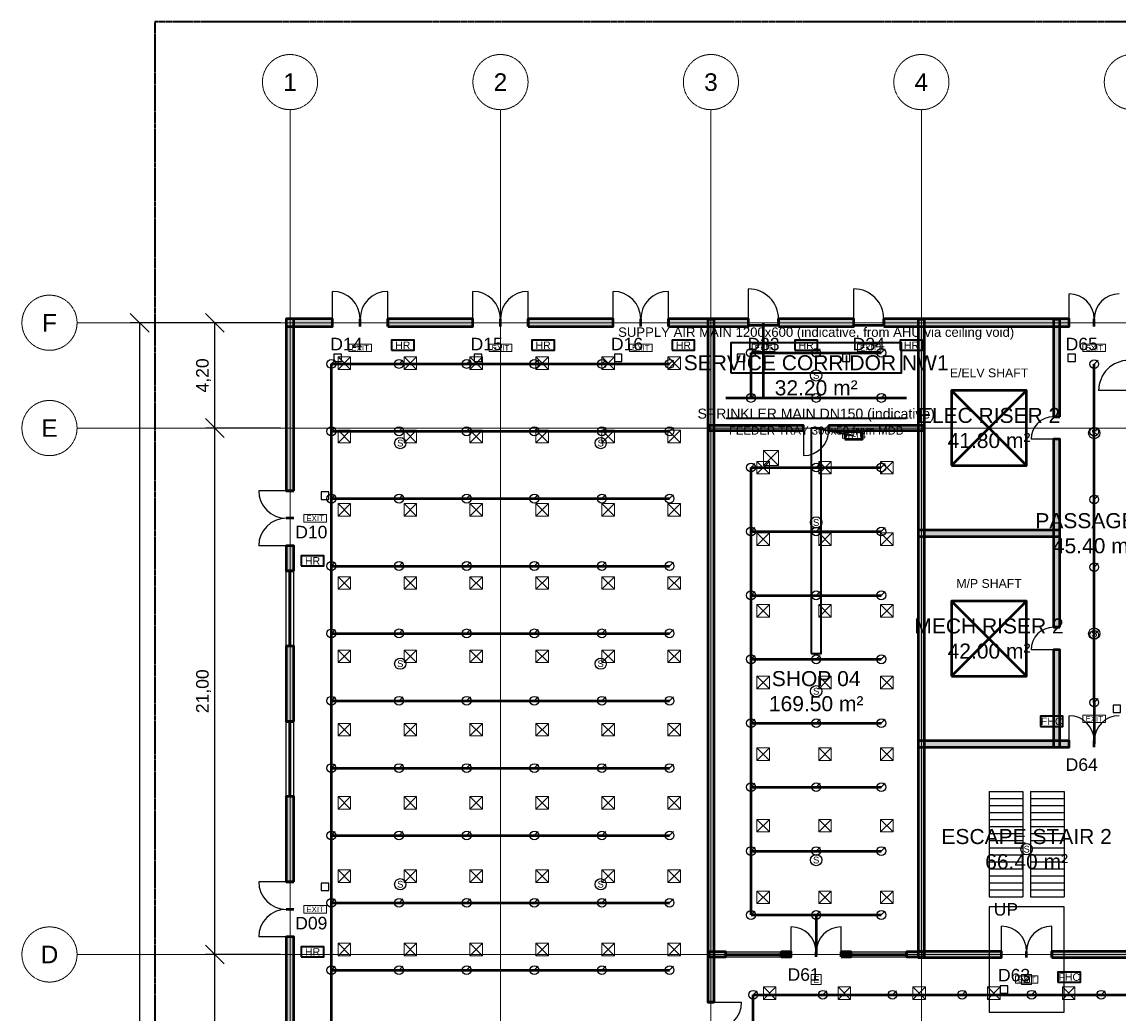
# Model space of a CAD drawing. Header units: millimetres. Extents: x -5300 to 125300, y -375 to 90375.
# Tile 3 of 10: x -5300 to 38450, y 50462 to 90000. Entities that reach past the tile are written whole.
import ezdxf
from ezdxf.enums import TextEntityAlignment as Align

# ---------------------------------------------------------------- set-up
doc = ezdxf.new("R2010")
doc.units = ezdxf.units.MM
for name, pattern in [('CENTER', [5.08, 3.175, -0.635, 0.635, -0.635]), ('DASHED', [1.524, 1.27, -0.254]), ('PHANTOM', [6.35, 3.175, -0.635, 0.635, -0.635, 0.635, -0.635])]:
    doc.linetypes.add(name, pattern=pattern)
for name, color, linetype, lineweight in [('A-ACHSEN', 1, 'CENTER', 13), ('A-FENSTER', 5, 'Continuous', 25), ('A-FLOR-STRS', 252, 'Continuous', 25), ('A-LAGEPLAN-GRENZE', 1, 'PHANTOM', 35), ('A-MASS', 1, 'Continuous', 18), ('A-OEFFNUNG-NR', 2, 'Continuous', 18), ('A-RAUM-STEMPEL', 2, 'Continuous', 18), ('A-SCHRAFFUR', 8, 'Continuous', 9), ('A-TUER', 3, 'Continuous', 25), ('A-WAND-TRAG', 7, 'Continuous', 50), ('E-ANNO-TEXT', 52, 'Continuous', 18), ('E-DB', 6, 'Continuous', 50), ('E-FALM', 230, 'Continuous', 25), ('E-LITE', 2, 'Continuous', 18), ('E-LITE-EMER', 40, 'Continuous', 18), ('E-TRAY', 210, 'DASHED', 35), ('FP-ANNO-TEXT', 14, 'Continuous', 18), ('FP-HOSE', 20, 'Continuous', 35), ('FP-SPRK-HEAD', 1, 'Continuous', 25), ('FP-SPRK-PIPE', 12, 'Continuous', 50), ('M-ANNO-TEXT', 150, 'Continuous', 18), ('M-HVAC-EQPT', 30, 'Continuous', 50), ('M-HVAC-RCG', 3, 'Continuous', 18), ('M-HVAC-SAD', 5, 'Continuous', 35), ('M-HVAC-SCD', 4, 'Continuous', 18)]:
    doc.layers.add(name, color=color, linetype=linetype, lineweight=lineweight)
doc.styles.add('DE-ARIAL', font='arial.ttf')
doc.dimstyles.new('DE-100-M', dxfattribs={"dimscale": 250, "dimtxt": 2, "dimasz": 1.5, "dimexe": 1.5, "dimexo": 1.5, "dimgap": 0.8, "dimtad": 1, "dimlfac": 0.001, "dimzin": 0, "dimtxsty": 'DE-ARIAL', "dimtsz": 1.5, "dimcen": 2.5, "dimclrd": 256, "dimclre": 256, "dimclrt": 256, "dimazin": 3, "dimtfac": 1, "dimtmove": 0, "dimatfit": 3})

msp = doc.modelspace()

# ---------------------------------------------------------------- hatches: boundary and pattern name
at = {"layer": 'A-SCHRAFFUR'}
for points in [[(5250, 77850), (7100, 77850), (7100, 78150), (5250, 78150)], [(5550, 71300), (5550, 78150), (5250, 78150), (5250, 71300)], [(9300, 77850), (12700, 77850), (12700, 78150), (9300, 78150)], [(14900, 77850), (18300, 77850), (18300, 78150), (14900, 78150)], [(20500, 77850), (23700, 77850), (23700, 78150), (20500, 78150)], [(22325, 50900), (22325, 78125), (22075, 78125), (22075, 50900)], [(24900, 77850), (27900, 77850), (27900, 78150), (24900, 78150)], [(29100, 77850), (36500, 77850), (36500, 78150), (29100, 78150)], [(30725, 52675), (30725, 78125), (30475, 78125), (30475, 52675)], [(36125, 74250), (36125, 78125), (35875, 78125), (35875, 74250)], [(22100, 73700), (25900, 73700), (25900, 73900), (22100, 73900)], [(26900, 73700), (30700, 73700), (30700, 73900), (26900, 73900)], [(36125, 65850), (36125, 73350), (35875, 73350), (35875, 65850)], [(30475, 69475), (36125, 69475), (36125, 69725), (30475, 69725)], [(5550, 68100), (5550, 69100), (5250, 69100), (5250, 68100)], [(5550, 62100), (5550, 65100), (5250, 65100), (5250, 62100)], [(36125, 61075), (36125, 64950), (35875, 64950), (35875, 61075)], [(30475, 61075), (36500, 61075), (36500, 61325), (30475, 61325)], [(5550, 55700), (5550, 59100), (5250, 59100), (5250, 55700)], [(5550, 50100), (5550, 53500), (5250, 53500), (5250, 50100)], [(22100, 52700), (22800, 52700), (22800, 52900), (22100, 52900)], [(25000, 52700), (25400, 52700), (25400, 52900), (25000, 52900)], [(27400, 52700), (27800, 52700), (27800, 52900), (27400, 52900)], [(30000, 52700), (30700, 52700), (30700, 52900), (30000, 52900)], [(30475, 52675), (33800, 52675), (33800, 52925), (30475, 52925)], [(35800, 52675), (39125, 52675), (39125, 52925), (35800, 52925)]]:
    msp.add_hatch(color=256, dxfattribs=at).paths.add_polyline_path(points)

# ---------------------------------------------------------------- linework, layer by layer
at = {"layer": 'A-ACHSEN'}
for p, q in [((5400, 7100), (5400, 86500)), ((13800, 7100), (13800, 86500)), ((22200, 7100), (22200, 86500)), ((30600, 7100), (30600, 86500)), ((-3100, 78000), (123100, 78000)), ((-3100, 73800), (123100, 73800)), ((-3100, 52800), (123100, 52800))]:
    msp.add_line(p, q, dxfattribs=at)
for centre in [(5400, 87600), (13800, 87600), (22200, 87600), (30600, 87600), (39000, 87600), (-4200, 78000), (-4200, 73800), (-4200, 52800)]:
    msp.add_circle(centre, 1100, dxfattribs=at)
at = {"layer": 'A-FENSTER'}
for p, q in [((5250, 65100), (5250, 68100)), ((5362.5, 65100), (5362.5, 68100)), ((5437.5, 65100), (5437.5, 68100)), ((5550, 65100), (5550, 68100)), ((5250, 59100), (5250, 62100)), ((5362.5, 59100), (5362.5, 62100)), ((5437.5, 59100), (5437.5, 62100)), ((5550, 59100), (5550, 62100)), ((22800, 52900), (25000, 52900)), ((22800, 52825), (25000, 52825)), ((22800, 52775), (25000, 52775)), ((22800, 52700), (25000, 52700)), ((27800, 52900), (30000, 52900)), ((27800, 52825), (30000, 52825)), ((27800, 52775), (30000, 52775)), ((27800, 52700), (30000, 52700))]:
    msp.add_line(p, q, dxfattribs=at)
at = {"layer": 'A-FLOR-STRS'}
for p, q in [((33300, 59300), (34650, 59300)), ((33300, 59300), (33300, 55100)), ((34650, 59300), (34650, 55100)), ((34950, 59300), (36300, 59300)), ((34950, 59300), (34950, 55100)), ((36300, 59300), (36300, 55100)), ((33300, 59020), (34650, 59020)), ((33300, 58740), (34650, 58740)), ((34950, 59020), (36300, 59020)), ((34950, 58740), (36300, 58740)), ((33300, 58460), (34650, 58460)), ((34950, 58460), (36300, 58460)), ((33300, 58180), (34650, 58180)), ((33300, 57900), (34650, 57900)), ((34950, 58180), (36300, 58180)), ((34950, 57900), (36300, 57900)), ((33300, 57620), (34650, 57620)), ((33300, 57340), (34650, 57340)), ((34950, 57620), (36300, 57620)), ((34950, 57340), (36300, 57340)), ((33300, 57060), (34650, 57060)), ((34950, 57060), (36300, 57060)), ((33300, 56780), (34650, 56780)), ((33300, 56500), (34650, 56500)), ((34950, 56780), (36300, 56780)), ((34950, 56500), (36300, 56500)), ((33300, 56220), (34650, 56220)), ((34950, 56220), (36300, 56220)), ((33300, 55940), (34650, 55940)), ((33300, 55660), (34650, 55660)), ((34950, 55940), (36300, 55940)), ((34950, 55660), (36300, 55660)), ((33300, 55380), (34650, 55380)), ((34950, 55380), (36300, 55380)), ((33300, 55100), (34650, 55100)), ((34950, 55100), (36300, 55100))]:
    msp.add_line(p, q, dxfattribs=at)
msp.add_lwpolyline([(33300, 50500), (36300, 50500), (36300, 54700), (33300, 54700)], close=True, dxfattribs=at)
at = {"layer": 'A-LAGEPLAN-GRENZE'}
msp.add_lwpolyline([(0, 0), (120000, 0), (120000, 90000), (0, 90000)], close=True, dxfattribs=at)
at = {"layer": 'A-TUER'}
for p, q in [((7100, 78150), (7100, 79250)), ((9300, 78150), (9300, 79250)), ((12700, 78150), (12700, 79250)), ((14900, 78150), (14900, 79250)), ((18300, 78150), (18300, 79250)), ((20500, 78150), (20500, 79250)), ((23700, 78150), (23700, 79350)), ((27900, 78150), (27900, 79350)), ((36500, 78150), (36500, 79150)), ((38875, 75300), (37675, 75300)), ((25900, 73700), (25900, 72700)), ((35875, 73350), (34975, 73350)), ((5250, 71300), (4150, 71300)), ((5250, 69100), (4150, 69100)), ((35875, 64950), (34975, 64950)), ((36500, 61325), (36500, 62325)), ((5250, 55700), (4150, 55700)), ((25400, 52900), (25400, 53900)), ((27400, 52900), (27400, 53900)), ((33800, 52925), (33800, 53925)), ((35800, 52925), (35800, 53925)), ((5250, 53500), (4150, 53500)), ((22325, 50900), (23425, 50900))]:
    msp.add_line(p, q, dxfattribs=at)
for centre, radius, start, end in [((7100, 78150), 1100, 0, 90), ((9300, 78150), 1100, 90, 180), ((12700, 78150), 1100, 0, 90), ((14900, 78150), 1100, 90, 180), ((18300, 78150), 1100, 0, 90), ((20500, 78150), 1100, 90, 180), ((23700, 78150), 1200, 0, 90), ((27900, 78150), 1200, 0, 90), ((36500, 78150), 1000, 0, 90), ((38500, 78150), 1000, 90, 180), ((38875, 75300), 1200, 90, 180), ((35875, 73350), 900, 90, 180), ((25900, 73700), 1000, -90, 0), ((5250, 71300), 1100, 180, -90), ((5250, 69100), 1100, 90, 180), ((35875, 64950), 900, 90, 180), ((36500, 61325), 1000, 0, 90), ((38500, 61325), 1000, 90, 180), ((5250, 55700), 1100, 180, -90), ((5250, 53500), 1100, 90, 180), ((25400, 52900), 1000, 0, 90), ((27400, 52900), 1000, 90, 180), ((33800, 52925), 1000, 0, 90), ((35800, 52925), 1000, 90, 180), ((22325, 50900), 1100, -90, 0)]:
    msp.add_arc(centre, radius, start, end, dxfattribs=at)
at = {"layer": 'A-WAND-TRAG'}
for p, q in [((7100, 77850), (7100, 78150)), ((8200, 77850), (8200, 78150)), ((8200, 77850), (8200, 78150)), ((9300, 77850), (9300, 78150)), ((12700, 77850), (12700, 78150)), ((13800, 77850), (13800, 78150)), ((13800, 77850), (13800, 78150)), ((14900, 77850), (14900, 78150)), ((18300, 77850), (18300, 78150)), ((19400, 77850), (19400, 78150)), ((19400, 77850), (19400, 78150)), ((20500, 77850), (20500, 78150)), ((23700, 77850), (23700, 78150)), ((24900, 77850), (24900, 78150)), ((27900, 77850), (27900, 78150)), ((29100, 77850), (29100, 78150)), ((36500, 77850), (36500, 78150)), ((37500, 77850), (37500, 78150)), ((37500, 77850), (37500, 78150)), ((36125, 74250), (35875, 74250)), ((25900, 73700), (25900, 73900)), ((26900, 73700), (26900, 73900)), ((36125, 73350), (35875, 73350)), ((5550, 71300), (5250, 71300)), ((5550, 70200), (5250, 70200)), ((5550, 70200), (5250, 70200)), ((5550, 69100), (5250, 69100)), ((5550, 68100), (5250, 68100)), ((36125, 65850), (35875, 65850)), ((5550, 65100), (5250, 65100)), ((36125, 64950), (35875, 64950)), ((5550, 62100), (5250, 62100)), ((36500, 61075), (36500, 61325)), ((37500, 61075), (37500, 61325)), ((37500, 61075), (37500, 61325)), ((5550, 59100), (5250, 59100)), ((5550, 55700), (5250, 55700)), ((5550, 54600), (5250, 54600)), ((5550, 54600), (5250, 54600)), ((5550, 53500), (5250, 53500)), ((22800, 52700), (22800, 52900)), ((25000, 52700), (25000, 52900)), ((25400, 52700), (25400, 52900)), ((26400, 52700), (26400, 52900)), ((26400, 52700), (26400, 52900)), ((27400, 52700), (27400, 52900)), ((27800, 52700), (27800, 52900)), ((30000, 52700), (30000, 52900)), ((33800, 52675), (33800, 52925)), ((34800, 52675), (34800, 52925)), ((34800, 52675), (34800, 52925)), ((35800, 52675), (35800, 52925)), ((22325, 50900), (22075, 50900))]:
    msp.add_line(p, q, dxfattribs=at)
for points in [[(5250, 77850), (7100, 77850), (7100, 78150), (5250, 78150)], [(5550, 71300), (5550, 78150), (5250, 78150), (5250, 71300)], [(9300, 77850), (12700, 77850), (12700, 78150), (9300, 78150)], [(14900, 77850), (18300, 77850), (18300, 78150), (14900, 78150)], [(20500, 77850), (23700, 77850), (23700, 78150), (20500, 78150)], [(22325, 50900), (22325, 78125), (22075, 78125), (22075, 50900)], [(24900, 77850), (27900, 77850), (27900, 78150), (24900, 78150)], [(29100, 77850), (36500, 77850), (36500, 78150), (29100, 78150)], [(30725, 52675), (30725, 78125), (30475, 78125), (30475, 52675)], [(36125, 74250), (36125, 78125), (35875, 78125), (35875, 74250)], [(22100, 73700), (25900, 73700), (25900, 73900), (22100, 73900)], [(26900, 73700), (30700, 73700), (30700, 73900), (26900, 73900)], [(36125, 65850), (36125, 73350), (35875, 73350), (35875, 65850)], [(30475, 69475), (36125, 69475), (36125, 69725), (30475, 69725)], [(5550, 68100), (5550, 69100), (5250, 69100), (5250, 68100)], [(5550, 62100), (5550, 65100), (5250, 65100), (5250, 62100)], [(36125, 61075), (36125, 64950), (35875, 64950), (35875, 61075)], [(30475, 61075), (36500, 61075), (36500, 61325), (30475, 61325)], [(5550, 55700), (5550, 59100), (5250, 59100), (5250, 55700)], [(5550, 50100), (5550, 53500), (5250, 53500), (5250, 50100)], [(22100, 52700), (22800, 52700), (22800, 52900), (22100, 52900)], [(25000, 52700), (25400, 52700), (25400, 52900), (25000, 52900)], [(27400, 52700), (27800, 52700), (27800, 52900), (27400, 52900)], [(30000, 52700), (30700, 52700), (30700, 52900), (30000, 52900)], [(30475, 52675), (33800, 52675), (33800, 52925), (30475, 52925)], [(35800, 52675), (39125, 52675), (39125, 52925), (35800, 52925)]]:
    msp.add_lwpolyline(points, close=True, dxfattribs=at)
at = {"layer": 'E-DB'}
for p, q in [((31800, 72300), (34800, 75300)), ((31800, 75300), (34800, 72300))]:
    msp.add_line(p, q, dxfattribs=at)
for points in [[(31800, 72300), (34800, 72300), (34800, 75300), (31800, 75300)], [(27550, 73350), (28250, 73350), (28250, 73650), (27550, 73650)]]:
    msp.add_lwpolyline(points, close=True, dxfattribs=at)
at = {"layer": 'E-FALM'}
for points in [[(7150, 76450), (7450, 76450), (7450, 76750), (7150, 76750)], [(12750, 76450), (13050, 76450), (13050, 76750), (12750, 76750)], [(18350, 76450), (18650, 76450), (18650, 76750), (18350, 76750)], [(23250, 76450), (23550, 76450), (23550, 76750), (23250, 76750)], [(27450, 76450), (27750, 76450), (27750, 76750), (27450, 76750)], [(36450, 76450), (36750, 76450), (36750, 76750), (36450, 76750)], [(6650, 70950), (6950, 70950), (6950, 71250), (6650, 71250)], [(38250, 62450), (38550, 62450), (38550, 62750), (38250, 62750)], [(6650, 55350), (6950, 55350), (6950, 55650), (6650, 55650)], [(33750, 51250), (34050, 51250), (34050, 51550), (33750, 51550)]]:
    msp.add_lwpolyline(points, close=True, dxfattribs=at)
for centre in [(26400, 75900), (37500, 73600), (9800, 73200), (17800, 73200), (26400, 70033.333), (37500, 65600), (9800, 64400), (17800, 64400), (26400, 63300), (34800, 57000), (26400, 56566.667), (9800, 55600), (17800, 55600)]:
    msp.add_circle(centre, 225, dxfattribs=at)
at = {"layer": 'E-LITE', "const_width": 100}
for points in [[(23700, 77900), (24900, 77900)], [(27900, 77900), (29100, 77900)]]:
    msp.add_lwpolyline(points, dxfattribs=at)
at = {"layer": 'E-LITE-EMER'}
for points in [[(7750, 76850), (8650, 76850), (8650, 77150), (7750, 77150)], [(13350, 76850), (14250, 76850), (14250, 77150), (13350, 77150)], [(18950, 76850), (19850, 76850), (19850, 77150), (18950, 77150)], [(23850, 76850), (24750, 76850), (24750, 77150), (23850, 77150)], [(28050, 76850), (28950, 76850), (28950, 77150), (28050, 77150)], [(37050, 76850), (37950, 76850), (37950, 77150), (37050, 77150)], [(5950, 70050), (6850, 70050), (6850, 70350), (5950, 70350)], [(37050, 62050), (37950, 62050), (37950, 62350), (37050, 62350)], [(5950, 54450), (6850, 54450), (6850, 54750), (5950, 54750)], [(26200, 51600), (26600, 51600), (26600, 52000), (26200, 52000)], [(34350, 51650), (35250, 51650), (35250, 51950), (34350, 51950)], [(34600, 51600), (35000, 51600), (35000, 52000), (34600, 52000)]]:
    msp.add_lwpolyline(points, close=True, dxfattribs=at)
at = {"layer": 'E-TRAY'}
for p, q in [((22800, 74200), (30000, 74200)), ((26400, 73800), (27900, 73500))]:
    msp.add_line(p, q, dxfattribs=at)
at = {"layer": 'FP-HOSE'}
for points in [[(9450, 76900), (10350, 76900), (10350, 77300), (9450, 77300)], [(15050, 76900), (15950, 76900), (15950, 77300), (15050, 77300)], [(20650, 76900), (21550, 76900), (21550, 77300), (20650, 77300)], [(25550, 76900), (26450, 76900), (26450, 77300), (25550, 77300)], [(29750, 76900), (30650, 76900), (30650, 77300), (29750, 77300)], [(5850, 68300), (6750, 68300), (6750, 68700), (5850, 68700)], [(35350, 61900), (36250, 61900), (36250, 62300), (35350, 62300)], [(5850, 52700), (6750, 52700), (6750, 53100), (5850, 53100)], [(36050, 51700), (36950, 51700), (36950, 52100), (36050, 52100)]]:
    msp.add_lwpolyline(points, close=True, dxfattribs=at)
at = {"layer": 'FP-SPRK-HEAD'}
for p, q in [((23800, 76800), (23957.5, 76957.5)), ((26400, 76800), (26557.5, 76957.5)), ((29000, 76800), (29157.5, 76957.5)), ((7050, 76356.522), (7207.5, 76514.022)), ((9750, 76356.522), (9907.5, 76514.022)), ((12450, 76356.522), (12607.5, 76514.022)), ((15150, 76356.522), (15307.5, 76514.022)), ((17850, 76356.522), (18007.5, 76514.022)), ((20550, 76356.522), (20707.5, 76514.022)), ((37500, 76350), (37657.5, 76507.5)), ((23800, 75000), (23957.5, 75157.5)), ((26400, 75000), (26557.5, 75157.5)), ((29000, 75000), (29157.5, 75157.5)), ((7050, 73669.565), (7207.5, 73827.065)), ((9750, 73669.565), (9907.5, 73827.065)), ((12450, 73669.565), (12607.5, 73827.065)), ((15150, 73669.565), (15307.5, 73827.065)), ((17850, 73669.565), (18007.5, 73827.065)), ((20550, 73669.565), (20707.5, 73827.065)), ((37500, 73650), (37657.5, 73807.5)), ((23800, 72225), (23957.5, 72382.5)), ((26400, 72225), (26557.5, 72382.5)), ((29000, 72225), (29157.5, 72382.5)), ((7050, 70982.609), (7207.5, 71140.109)), ((9750, 70982.609), (9907.5, 71140.109)), ((12450, 70982.609), (12607.5, 71140.109)), ((15150, 70982.609), (15307.5, 71140.109)), ((17850, 70982.609), (18007.5, 71140.109)), ((20550, 70982.609), (20707.5, 71140.109)), ((37500, 70950), (37657.5, 71107.5)), ((23800, 69675), (23957.5, 69832.5)), ((26400, 69675), (26557.5, 69832.5)), ((29000, 69675), (29157.5, 69832.5)), ((7050, 68295.652), (7207.5, 68453.152)), ((9750, 68295.652), (9907.5, 68453.152)), ((12450, 68295.652), (12607.5, 68453.152)), ((15150, 68295.652), (15307.5, 68453.152)), ((17850, 68295.652), (18007.5, 68453.152)), ((20550, 68295.652), (20707.5, 68453.152)), ((37500, 68250), (37657.5, 68407.5)), ((23800, 67125), (23957.5, 67282.5)), ((26400, 67125), (26557.5, 67282.5)), ((29000, 67125), (29157.5, 67282.5)), ((7050, 65608.696), (7207.5, 65766.196)), ((9750, 65608.696), (9907.5, 65766.196)), ((12450, 65608.696), (12607.5, 65766.196)), ((15150, 65608.696), (15307.5, 65766.196)), ((17850, 65608.696), (18007.5, 65766.196)), ((20550, 65608.696), (20707.5, 65766.196)), ((37500, 65550), (37657.5, 65707.5)), ((23800, 64575), (23957.5, 64732.5)), ((26400, 64575), (26557.5, 64732.5)), ((29000, 64575), (29157.5, 64732.5)), ((7050, 62921.739), (7207.5, 63079.239)), ((9750, 62921.739), (9907.5, 63079.239)), ((12450, 62921.739), (12607.5, 63079.239)), ((15150, 62921.739), (15307.5, 63079.239)), ((17850, 62921.739), (18007.5, 63079.239)), ((20550, 62921.739), (20707.5, 63079.239)), ((37500, 62850), (37657.5, 63007.5)), ((23800, 62025), (23957.5, 62182.5)), ((26400, 62025), (26557.5, 62182.5)), ((29000, 62025), (29157.5, 62182.5)), ((7050, 60234.783), (7207.5, 60392.283)), ((9750, 60234.783), (9907.5, 60392.283)), ((12450, 60234.783), (12607.5, 60392.283)), ((15150, 60234.783), (15307.5, 60392.283)), ((17850, 60234.783), (18007.5, 60392.283)), ((20550, 60234.783), (20707.5, 60392.283)), ((23800, 59475), (23957.5, 59632.5)), ((26400, 59475), (26557.5, 59632.5)), ((29000, 59475), (29157.5, 59632.5)), ((7050, 57547.826), (7207.5, 57705.326)), ((9750, 57547.826), (9907.5, 57705.326)), ((12450, 57547.826), (12607.5, 57705.326)), ((15150, 57547.826), (15307.5, 57705.326)), ((17850, 57547.826), (18007.5, 57705.326)), ((20550, 57547.826), (20707.5, 57705.326)), ((23800, 56925), (23957.5, 57082.5)), ((26400, 56925), (26557.5, 57082.5)), ((29000, 56925), (29157.5, 57082.5)), ((7050, 54860.87), (7207.5, 55018.37)), ((9750, 54860.87), (9907.5, 55018.37)), ((12450, 54860.87), (12607.5, 55018.37)), ((15150, 54860.87), (15307.5, 55018.37)), ((17850, 54860.87), (18007.5, 55018.37)), ((20550, 54860.87), (20707.5, 55018.37)), ((23800, 54375), (23957.5, 54532.5)), ((26400, 54375), (26557.5, 54532.5)), ((29000, 54375), (29157.5, 54532.5)), ((7050, 52173.913), (7207.5, 52331.413)), ((9750, 52173.913), (9907.5, 52331.413)), ((12450, 52173.913), (12607.5, 52331.413)), ((15150, 52173.913), (15307.5, 52331.413)), ((17850, 52173.913), (18007.5, 52331.413)), ((20550, 52173.913), (20707.5, 52331.413)), ((23888.889, 51192.857), (24046.389, 51350.357)), ((26666.667, 51192.857), (26824.167, 51350.357)), ((29444.444, 51192.857), (29601.944, 51350.357)), ((32222.222, 51192.857), (32379.722, 51350.357)), ((35000, 51192.857), (35157.5, 51350.357)), ((37777.778, 51192.857), (37935.278, 51350.357))]:
    msp.add_line(p, q, dxfattribs=at)
for centre in [(23800, 76800), (26400, 76800), (29000, 76800), (7050, 76356.522), (9750, 76356.522), (12450, 76356.522), (15150, 76356.522), (17850, 76356.522), (20550, 76356.522), (37500, 76350), (23800, 75000), (26400, 75000), (29000, 75000), (7050, 73669.565), (9750, 73669.565), (12450, 73669.565), (15150, 73669.565), (17850, 73669.565), (20550, 73669.565), (37500, 73650), (23800, 72225), (26400, 72225), (29000, 72225), (7050, 70982.609), (9750, 70982.609), (12450, 70982.609), (15150, 70982.609), (17850, 70982.609), (20550, 70982.609), (37500, 70950), (23800, 69675), (26400, 69675), (29000, 69675), (7050, 68295.652), (9750, 68295.652), (12450, 68295.652), (15150, 68295.652), (17850, 68295.652), (20550, 68295.652), (37500, 68250), (23800, 67125), (26400, 67125), (29000, 67125), (7050, 65608.696), (9750, 65608.696), (12450, 65608.696), (15150, 65608.696), (17850, 65608.696), (20550, 65608.696), (37500, 65550), (23800, 64575), (26400, 64575), (29000, 64575), (7050, 62921.739), (9750, 62921.739), (12450, 62921.739), (15150, 62921.739), (17850, 62921.739), (20550, 62921.739), (37500, 62850), (23800, 62025), (26400, 62025), (29000, 62025), (7050, 60234.783), (9750, 60234.783), (12450, 60234.783), (15150, 60234.783), (17850, 60234.783), (20550, 60234.783), (23800, 59475), (26400, 59475), (29000, 59475), (7050, 57547.826), (9750, 57547.826), (12450, 57547.826), (15150, 57547.826), (17850, 57547.826), (20550, 57547.826), (23800, 56925), (26400, 56925), (29000, 56925), (7050, 54860.87), (9750, 54860.87), (12450, 54860.87), (15150, 54860.87), (17850, 54860.87), (20550, 54860.87), (23800, 54375), (26400, 54375), (29000, 54375), (7050, 52173.913), (9750, 52173.913), (12450, 52173.913), (15150, 52173.913), (17850, 52173.913), (20550, 52173.913), (23888.889, 51192.857), (26666.667, 51192.857), (29444.444, 51192.857), (32222.222, 51192.857), (35000, 51192.857), (37777.778, 51192.857)]:
    msp.add_circle(centre, 175, dxfattribs=at)
at = {"layer": 'FP-SPRK-PIPE'}
for p, q in [((24300, 75000), (24300, 78000)), ((23800, 76800), (26400, 76800)), ((23800, 75000), (23800, 76800)), ((26400, 76800), (29000, 76800)), ((7050, 76356.522), (9750, 76356.522)), ((7050, 73669.565), (7050, 76356.522)), ((9750, 76356.522), (12450, 76356.522)), ((12450, 76356.522), (15150, 76356.522)), ((15150, 76356.522), (17850, 76356.522)), ((17850, 76356.522), (20550, 76356.522)), ((37500, 73650), (37500, 76350)), ((22800, 75000), (30000, 75000)), ((23800, 75000), (26400, 75000)), ((23800, 75000), (24300, 75000)), ((26400, 75000), (29000, 75000)), ((7050, 73669.565), (9750, 73669.565)), ((7050, 70982.609), (7050, 73669.565)), ((9750, 73669.565), (12450, 73669.565)), ((12450, 73669.565), (15150, 73669.565)), ((15150, 73669.565), (17850, 73669.565)), ((17850, 73669.565), (20550, 73669.565)), ((37500, 70950), (37500, 73650)), ((23800, 72225), (26400, 72225)), ((23800, 69675), (23800, 72225)), ((26400, 72225), (29000, 72225)), ((7050, 70982.609), (9750, 70982.609)), ((7050, 68295.652), (7050, 70982.609)), ((9750, 70982.609), (12450, 70982.609)), ((12450, 70982.609), (15150, 70982.609)), ((15150, 70982.609), (17850, 70982.609)), ((17850, 70982.609), (20550, 70982.609)), ((37500, 68250), (37500, 70950)), ((23800, 69675), (26400, 69675)), ((23800, 67125), (23800, 69675)), ((26400, 69675), (29000, 69675)), ((7050, 68295.652), (9750, 68295.652)), ((7050, 65608.696), (7050, 68295.652)), ((9750, 68295.652), (12450, 68295.652)), ((12450, 68295.652), (15150, 68295.652)), ((15150, 68295.652), (17850, 68295.652)), ((17850, 68295.652), (20550, 68295.652)), ((37500, 65550), (37500, 68250)), ((23800, 67125), (26400, 67125)), ((23800, 64575), (23800, 67125)), ((26400, 67125), (29000, 67125)), ((7050, 65608.696), (9750, 65608.696)), ((7050, 62921.739), (7050, 65608.696)), ((9750, 65608.696), (12450, 65608.696)), ((12450, 65608.696), (15150, 65608.696)), ((15150, 65608.696), (17850, 65608.696)), ((17850, 65608.696), (20550, 65608.696)), ((37500, 62850), (37500, 65550)), ((23800, 64575), (26400, 64575)), ((23800, 62025), (23800, 64575)), ((26400, 64575), (29000, 64575)), ((7050, 62921.739), (9750, 62921.739)), ((7050, 60234.783), (7050, 62921.739)), ((9750, 62921.739), (12450, 62921.739)), ((12450, 62921.739), (15150, 62921.739)), ((15150, 62921.739), (17850, 62921.739)), ((17850, 62921.739), (20550, 62921.739)), ((37500, 62850), (37500, 62850)), ((37500, 62850), (37500, 61200)), ((23800, 62025), (26400, 62025)), ((23800, 59475), (23800, 62025)), ((26400, 62025), (29000, 62025)), ((7050, 60234.783), (9750, 60234.783)), ((7050, 57547.826), (7050, 60234.783)), ((9750, 60234.783), (12450, 60234.783)), ((12450, 60234.783), (15150, 60234.783)), ((15150, 60234.783), (17850, 60234.783)), ((17850, 60234.783), (20550, 60234.783)), ((23800, 59475), (26400, 59475)), ((23800, 56925), (23800, 59475)), ((26400, 59475), (29000, 59475)), ((7050, 57547.826), (9750, 57547.826)), ((7050, 54860.87), (7050, 57547.826)), ((9750, 57547.826), (12450, 57547.826)), ((12450, 57547.826), (15150, 57547.826)), ((15150, 57547.826), (17850, 57547.826)), ((17850, 57547.826), (20550, 57547.826)), ((23800, 56925), (26400, 56925)), ((23800, 54375), (23800, 56925)), ((26400, 56925), (29000, 56925)), ((7050, 54860.87), (9750, 54860.87)), ((7050, 52173.913), (7050, 54860.87)), ((9750, 54860.87), (12450, 54860.87)), ((12450, 54860.87), (15150, 54860.87)), ((15150, 54860.87), (17850, 54860.87)), ((17850, 54860.87), (20550, 54860.87)), ((23800, 54375), (26400, 54375)), ((23800, 54375), (26400, 54375)), ((26400, 54375), (29000, 54375)), ((26400, 54375), (26400, 52800)), ((7050, 52173.913), (9750, 52173.913)), ((7050, 49486.957), (7050, 52173.913)), ((9750, 52173.913), (12450, 52173.913)), ((12450, 52173.913), (15150, 52173.913)), ((15150, 52173.913), (17850, 52173.913)), ((17850, 52173.913), (20550, 52173.913)), ((23888.889, 51192.857), (26666.667, 51192.857)), ((23888.889, 48578.571), (23888.889, 51192.857)), ((26666.667, 51192.857), (29444.444, 51192.857)), ((29444.444, 51192.857), (32222.222, 51192.857)), ((32222.222, 51192.857), (35000, 51192.857)), ((35000, 51192.857), (37777.778, 51192.857)), ((37777.778, 51192.857), (40555.556, 51192.857))]:
    msp.add_line(p, q, dxfattribs=at)
at = {"layer": 'M-HVAC-EQPT'}
for p, q in [((31800, 63900), (34800, 66900)), ((31800, 66900), (34800, 63900))]:
    msp.add_line(p, q, dxfattribs=at)
msp.add_lwpolyline([(31800, 63900), (34800, 63900), (34800, 66900), (31800, 66900)], close=True, dxfattribs=at)
at = {"layer": 'M-HVAC-RCG'}
for p, q in [((24300, 72300), (24900, 72900)), ((24300, 72900), (24900, 72300))]:
    msp.add_line(p, q, dxfattribs=at)
msp.add_lwpolyline([(24300, 72300), (24900, 72300), (24900, 72900), (24300, 72900)], close=True, dxfattribs=at)
at = {"layer": 'M-HVAC-SAD'}
for points in [[(23000, 76000), (29800, 76000), (29800, 77200), (23000, 77200)], [(26200, 64800), (26600, 64800), (26600, 73800), (26200, 73800)]]:
    msp.add_lwpolyline(points, close=True, dxfattribs=at)
at = {"layer": 'M-HVAC-SCD'}
for p, q in [((7316.667, 76138.095), (7816.667, 76638.095)), ((7316.667, 76638.095), (7816.667, 76138.095)), ((9950, 76138.095), (10450, 76638.095)), ((9950, 76638.095), (10450, 76138.095)), ((12583.333, 76138.095), (13083.333, 76638.095)), ((12583.333, 76638.095), (13083.333, 76138.095)), ((15216.667, 76138.095), (15716.667, 76638.095)), ((15216.667, 76638.095), (15716.667, 76138.095)), ((17850, 76138.095), (18350, 76638.095)), ((17850, 76638.095), (18350, 76138.095)), ((20483.333, 76138.095), (20983.333, 76638.095)), ((20483.333, 76638.095), (20983.333, 76138.095)), ((7316.667, 73214.286), (7816.667, 73714.286)), ((7316.667, 73714.286), (7816.667, 73214.286)), ((9950, 73214.286), (10450, 73714.286)), ((9950, 73714.286), (10450, 73214.286)), ((12583.333, 73214.286), (13083.333, 73714.286)), ((12583.333, 73714.286), (13083.333, 73214.286)), ((15216.667, 73214.286), (15716.667, 73714.286)), ((15216.667, 73714.286), (15716.667, 73214.286)), ((17850, 73214.286), (18350, 73714.286)), ((17850, 73714.286), (18350, 73214.286)), ((20483.333, 73214.286), (20983.333, 73714.286)), ((20483.333, 73714.286), (20983.333, 73214.286)), ((24033.333, 71971.429), (24533.333, 72471.429)), ((24033.333, 72471.429), (24533.333, 71971.429)), ((26500, 71971.429), (27000, 72471.429)), ((26500, 72471.429), (27000, 71971.429)), ((28966.667, 71971.429), (29466.667, 72471.429)), ((28966.667, 72471.429), (29466.667, 71971.429)), ((7316.667, 70290.476), (7816.667, 70790.476)), ((7316.667, 70790.476), (7816.667, 70290.476)), ((9950, 70290.476), (10450, 70790.476)), ((9950, 70790.476), (10450, 70290.476)), ((12583.333, 70290.476), (13083.333, 70790.476)), ((12583.333, 70790.476), (13083.333, 70290.476)), ((15216.667, 70290.476), (15716.667, 70790.476)), ((15216.667, 70790.476), (15716.667, 70290.476)), ((17850, 70290.476), (18350, 70790.476)), ((17850, 70790.476), (18350, 70290.476)), ((20483.333, 70290.476), (20983.333, 70790.476)), ((20483.333, 70790.476), (20983.333, 70290.476)), ((24033.333, 69114.286), (24533.333, 69614.286)), ((24033.333, 69614.286), (24533.333, 69114.286)), ((26500, 69114.286), (27000, 69614.286)), ((26500, 69614.286), (27000, 69114.286)), ((28966.667, 69114.286), (29466.667, 69614.286)), ((28966.667, 69614.286), (29466.667, 69114.286)), ((7316.667, 67366.667), (7816.667, 67866.667)), ((7316.667, 67866.667), (7816.667, 67366.667)), ((9950, 67366.667), (10450, 67866.667)), ((9950, 67866.667), (10450, 67366.667)), ((12583.333, 67366.667), (13083.333, 67866.667)), ((12583.333, 67866.667), (13083.333, 67366.667)), ((15216.667, 67366.667), (15716.667, 67866.667)), ((15216.667, 67866.667), (15716.667, 67366.667)), ((17850, 67366.667), (18350, 67866.667)), ((17850, 67866.667), (18350, 67366.667)), ((20483.333, 67366.667), (20983.333, 67866.667)), ((20483.333, 67866.667), (20983.333, 67366.667)), ((24033.333, 66257.143), (24533.333, 66757.143)), ((24033.333, 66757.143), (24533.333, 66257.143)), ((26500, 66257.143), (27000, 66757.143)), ((26500, 66757.143), (27000, 66257.143)), ((28966.667, 66257.143), (29466.667, 66757.143)), ((28966.667, 66757.143), (29466.667, 66257.143)), ((7316.667, 64442.857), (7816.667, 64942.857)), ((7316.667, 64942.857), (7816.667, 64442.857)), ((9950, 64442.857), (10450, 64942.857)), ((9950, 64942.857), (10450, 64442.857)), ((12583.333, 64442.857), (13083.333, 64942.857)), ((12583.333, 64942.857), (13083.333, 64442.857)), ((15216.667, 64442.857), (15716.667, 64942.857)), ((15216.667, 64942.857), (15716.667, 64442.857)), ((17850, 64442.857), (18350, 64942.857)), ((17850, 64942.857), (18350, 64442.857)), ((20483.333, 64442.857), (20983.333, 64942.857)), ((20483.333, 64942.857), (20983.333, 64442.857)), ((24033.333, 63400), (24533.333, 63900)), ((24033.333, 63900), (24533.333, 63400)), ((26500, 63400), (27000, 63900)), ((26500, 63900), (27000, 63400)), ((28966.667, 63400), (29466.667, 63900)), ((28966.667, 63900), (29466.667, 63400)), ((7316.667, 61519.048), (7816.667, 62019.048)), ((7316.667, 62019.048), (7816.667, 61519.048)), ((9950, 61519.048), (10450, 62019.048)), ((9950, 62019.048), (10450, 61519.048)), ((12583.333, 61519.048), (13083.333, 62019.048)), ((12583.333, 62019.048), (13083.333, 61519.048)), ((15216.667, 61519.048), (15716.667, 62019.048)), ((15216.667, 62019.048), (15716.667, 61519.048)), ((17850, 61519.048), (18350, 62019.048)), ((17850, 62019.048), (18350, 61519.048)), ((20483.333, 61519.048), (20983.333, 62019.048)), ((20483.333, 62019.048), (20983.333, 61519.048)), ((24033.333, 60542.857), (24533.333, 61042.857)), ((24033.333, 61042.857), (24533.333, 60542.857)), ((26500, 60542.857), (27000, 61042.857)), ((26500, 61042.857), (27000, 60542.857)), ((28966.667, 60542.857), (29466.667, 61042.857)), ((28966.667, 61042.857), (29466.667, 60542.857)), ((7316.667, 58595.238), (7816.667, 59095.238)), ((7316.667, 59095.238), (7816.667, 58595.238)), ((9950, 58595.238), (10450, 59095.238)), ((9950, 59095.238), (10450, 58595.238)), ((12583.333, 58595.238), (13083.333, 59095.238)), ((12583.333, 59095.238), (13083.333, 58595.238)), ((15216.667, 58595.238), (15716.667, 59095.238)), ((15216.667, 59095.238), (15716.667, 58595.238)), ((17850, 58595.238), (18350, 59095.238)), ((17850, 59095.238), (18350, 58595.238)), ((20483.333, 58595.238), (20983.333, 59095.238)), ((20483.333, 59095.238), (20983.333, 58595.238)), ((24033.333, 57685.714), (24533.333, 58185.714)), ((24033.333, 58185.714), (24533.333, 57685.714)), ((26500, 57685.714), (27000, 58185.714)), ((26500, 58185.714), (27000, 57685.714)), ((28966.667, 57685.714), (29466.667, 58185.714)), ((28966.667, 58185.714), (29466.667, 57685.714)), ((7316.667, 55671.429), (7816.667, 56171.429)), ((7316.667, 56171.429), (7816.667, 55671.429)), ((9950, 55671.429), (10450, 56171.429)), ((9950, 56171.429), (10450, 55671.429)), ((12583.333, 55671.429), (13083.333, 56171.429)), ((12583.333, 56171.429), (13083.333, 55671.429)), ((15216.667, 55671.429), (15716.667, 56171.429)), ((15216.667, 56171.429), (15716.667, 55671.429)), ((17850, 55671.429), (18350, 56171.429)), ((17850, 56171.429), (18350, 55671.429)), ((20483.333, 55671.429), (20983.333, 56171.429)), ((20483.333, 56171.429), (20983.333, 55671.429)), ((24033.333, 54828.571), (24533.333, 55328.571)), ((24033.333, 55328.571), (24533.333, 54828.571)), ((26500, 54828.571), (27000, 55328.571)), ((26500, 55328.571), (27000, 54828.571)), ((28966.667, 54828.571), (29466.667, 55328.571)), ((28966.667, 55328.571), (29466.667, 54828.571)), ((7316.667, 52747.619), (7816.667, 53247.619)), ((7316.667, 53247.619), (7816.667, 52747.619)), ((9950, 52747.619), (10450, 53247.619)), ((9950, 53247.619), (10450, 52747.619)), ((12583.333, 52747.619), (13083.333, 53247.619)), ((12583.333, 53247.619), (13083.333, 52747.619)), ((15216.667, 52747.619), (15716.667, 53247.619)), ((15216.667, 53247.619), (15716.667, 52747.619)), ((17850, 52747.619), (18350, 53247.619)), ((17850, 53247.619), (18350, 52747.619)), ((20483.333, 52747.619), (20983.333, 53247.619)), ((20483.333, 53247.619), (20983.333, 52747.619)), ((24292, 51007.692), (24792, 51507.692)), ((24292, 51507.692), (24792, 51007.692)), ((27276, 51007.692), (27776, 51507.692)), ((27276, 51507.692), (27776, 51007.692)), ((30260, 51007.692), (30760, 51507.692)), ((30260, 51507.692), (30760, 51007.692)), ((33244, 51007.692), (33744, 51507.692)), ((33244, 51507.692), (33744, 51007.692)), ((36228, 51007.692), (36728, 51507.692)), ((36228, 51507.692), (36728, 51007.692))]:
    msp.add_line(p, q, dxfattribs=at)
for points in [[(7316.667, 76138.095), (7816.667, 76138.095), (7816.667, 76638.095), (7316.667, 76638.095)], [(9950, 76138.095), (10450, 76138.095), (10450, 76638.095), (9950, 76638.095)], [(12583.333, 76138.095), (13083.333, 76138.095), (13083.333, 76638.095), (12583.333, 76638.095)], [(15216.667, 76138.095), (15716.667, 76138.095), (15716.667, 76638.095), (15216.667, 76638.095)], [(17850, 76138.095), (18350, 76138.095), (18350, 76638.095), (17850, 76638.095)], [(20483.333, 76138.095), (20983.333, 76138.095), (20983.333, 76638.095), (20483.333, 76638.095)], [(7316.667, 73214.286), (7816.667, 73214.286), (7816.667, 73714.286), (7316.667, 73714.286)], [(9950, 73214.286), (10450, 73214.286), (10450, 73714.286), (9950, 73714.286)], [(12583.333, 73214.286), (13083.333, 73214.286), (13083.333, 73714.286), (12583.333, 73714.286)], [(15216.667, 73214.286), (15716.667, 73214.286), (15716.667, 73714.286), (15216.667, 73714.286)], [(17850, 73214.286), (18350, 73214.286), (18350, 73714.286), (17850, 73714.286)], [(20483.333, 73214.286), (20983.333, 73214.286), (20983.333, 73714.286), (20483.333, 73714.286)], [(24033.333, 71971.429), (24533.333, 71971.429), (24533.333, 72471.429), (24033.333, 72471.429)], [(26500, 71971.429), (27000, 71971.429), (27000, 72471.429), (26500, 72471.429)], [(28966.667, 71971.429), (29466.667, 71971.429), (29466.667, 72471.429), (28966.667, 72471.429)], [(7316.667, 70290.476), (7816.667, 70290.476), (7816.667, 70790.476), (7316.667, 70790.476)], [(9950, 70290.476), (10450, 70290.476), (10450, 70790.476), (9950, 70790.476)], [(12583.333, 70290.476), (13083.333, 70290.476), (13083.333, 70790.476), (12583.333, 70790.476)], [(15216.667, 70290.476), (15716.667, 70290.476), (15716.667, 70790.476), (15216.667, 70790.476)], [(17850, 70290.476), (18350, 70290.476), (18350, 70790.476), (17850, 70790.476)], [(20483.333, 70290.476), (20983.333, 70290.476), (20983.333, 70790.476), (20483.333, 70790.476)], [(24033.333, 69114.286), (24533.333, 69114.286), (24533.333, 69614.286), (24033.333, 69614.286)], [(26500, 69114.286), (27000, 69114.286), (27000, 69614.286), (26500, 69614.286)], [(28966.667, 69114.286), (29466.667, 69114.286), (29466.667, 69614.286), (28966.667, 69614.286)], [(7316.667, 67366.667), (7816.667, 67366.667), (7816.667, 67866.667), (7316.667, 67866.667)], [(9950, 67366.667), (10450, 67366.667), (10450, 67866.667), (9950, 67866.667)], [(12583.333, 67366.667), (13083.333, 67366.667), (13083.333, 67866.667), (12583.333, 67866.667)], [(15216.667, 67366.667), (15716.667, 67366.667), (15716.667, 67866.667), (15216.667, 67866.667)], [(17850, 67366.667), (18350, 67366.667), (18350, 67866.667), (17850, 67866.667)], [(20483.333, 67366.667), (20983.333, 67366.667), (20983.333, 67866.667), (20483.333, 67866.667)], [(24033.333, 66257.143), (24533.333, 66257.143), (24533.333, 66757.143), (24033.333, 66757.143)], [(26500, 66257.143), (27000, 66257.143), (27000, 66757.143), (26500, 66757.143)], [(28966.667, 66257.143), (29466.667, 66257.143), (29466.667, 66757.143), (28966.667, 66757.143)], [(7316.667, 64442.857), (7816.667, 64442.857), (7816.667, 64942.857), (7316.667, 64942.857)], [(9950, 64442.857), (10450, 64442.857), (10450, 64942.857), (9950, 64942.857)], [(12583.333, 64442.857), (13083.333, 64442.857), (13083.333, 64942.857), (12583.333, 64942.857)], [(15216.667, 64442.857), (15716.667, 64442.857), (15716.667, 64942.857), (15216.667, 64942.857)], [(17850, 64442.857), (18350, 64442.857), (18350, 64942.857), (17850, 64942.857)], [(20483.333, 64442.857), (20983.333, 64442.857), (20983.333, 64942.857), (20483.333, 64942.857)], [(24033.333, 63400), (24533.333, 63400), (24533.333, 63900), (24033.333, 63900)], [(26500, 63400), (27000, 63400), (27000, 63900), (26500, 63900)], [(28966.667, 63400), (29466.667, 63400), (29466.667, 63900), (28966.667, 63900)], [(7316.667, 61519.048), (7816.667, 61519.048), (7816.667, 62019.048), (7316.667, 62019.048)], [(9950, 61519.048), (10450, 61519.048), (10450, 62019.048), (9950, 62019.048)], [(12583.333, 61519.048), (13083.333, 61519.048), (13083.333, 62019.048), (12583.333, 62019.048)], [(15216.667, 61519.048), (15716.667, 61519.048), (15716.667, 62019.048), (15216.667, 62019.048)], [(17850, 61519.048), (18350, 61519.048), (18350, 62019.048), (17850, 62019.048)], [(20483.333, 61519.048), (20983.333, 61519.048), (20983.333, 62019.048), (20483.333, 62019.048)], [(24033.333, 60542.857), (24533.333, 60542.857), (24533.333, 61042.857), (24033.333, 61042.857)], [(26500, 60542.857), (27000, 60542.857), (27000, 61042.857), (26500, 61042.857)], [(28966.667, 60542.857), (29466.667, 60542.857), (29466.667, 61042.857), (28966.667, 61042.857)], [(7316.667, 58595.238), (7816.667, 58595.238), (7816.667, 59095.238), (7316.667, 59095.238)], [(9950, 58595.238), (10450, 58595.238), (10450, 59095.238), (9950, 59095.238)], [(12583.333, 58595.238), (13083.333, 58595.238), (13083.333, 59095.238), (12583.333, 59095.238)], [(15216.667, 58595.238), (15716.667, 58595.238), (15716.667, 59095.238), (15216.667, 59095.238)], [(17850, 58595.238), (18350, 58595.238), (18350, 59095.238), (17850, 59095.238)], [(20483.333, 58595.238), (20983.333, 58595.238), (20983.333, 59095.238), (20483.333, 59095.238)], [(24033.333, 57685.714), (24533.333, 57685.714), (24533.333, 58185.714), (24033.333, 58185.714)], [(26500, 57685.714), (27000, 57685.714), (27000, 58185.714), (26500, 58185.714)], [(28966.667, 57685.714), (29466.667, 57685.714), (29466.667, 58185.714), (28966.667, 58185.714)], [(7316.667, 55671.429), (7816.667, 55671.429), (7816.667, 56171.429), (7316.667, 56171.429)], [(9950, 55671.429), (10450, 55671.429), (10450, 56171.429), (9950, 56171.429)], [(12583.333, 55671.429), (13083.333, 55671.429), (13083.333, 56171.429), (12583.333, 56171.429)], [(15216.667, 55671.429), (15716.667, 55671.429), (15716.667, 56171.429), (15216.667, 56171.429)], [(17850, 55671.429), (18350, 55671.429), (18350, 56171.429), (17850, 56171.429)], [(20483.333, 55671.429), (20983.333, 55671.429), (20983.333, 56171.429), (20483.333, 56171.429)], [(24033.333, 54828.571), (24533.333, 54828.571), (24533.333, 55328.571), (24033.333, 55328.571)], [(26500, 54828.571), (27000, 54828.571), (27000, 55328.571), (26500, 55328.571)], [(28966.667, 54828.571), (29466.667, 54828.571), (29466.667, 55328.571), (28966.667, 55328.571)], [(7316.667, 52747.619), (7816.667, 52747.619), (7816.667, 53247.619), (7316.667, 53247.619)], [(9950, 52747.619), (10450, 52747.619), (10450, 53247.619), (9950, 53247.619)], [(12583.333, 52747.619), (13083.333, 52747.619), (13083.333, 53247.619), (12583.333, 53247.619)], [(15216.667, 52747.619), (15716.667, 52747.619), (15716.667, 53247.619), (15216.667, 53247.619)], [(17850, 52747.619), (18350, 52747.619), (18350, 53247.619), (17850, 53247.619)], [(20483.333, 52747.619), (20983.333, 52747.619), (20983.333, 53247.619), (20483.333, 53247.619)], [(24292, 51007.692), (24792, 51007.692), (24792, 51507.692), (24292, 51507.692)], [(27276, 51007.692), (27776, 51007.692), (27776, 51507.692), (27276, 51507.692)], [(30260, 51007.692), (30760, 51007.692), (30760, 51507.692), (30260, 51507.692)], [(33244, 51007.692), (33744, 51007.692), (33744, 51507.692), (33244, 51507.692)], [(36228, 51007.692), (36728, 51007.692), (36728, 51507.692), (36228, 51507.692)]]:
    msp.add_lwpolyline(points, close=True, dxfattribs=at)

# ---------------------------------------------------------------- texts
at = {"layer": 'A-ACHSEN', "style": 'DE-ARIAL'}
for s, p in [('1', (5400, 87600)), ('2', (13800, 87600)), ('3', (22200, 87600)), ('4', (30600, 87600)), ('F', (-4200, 78000)), ('E', (-4200, 73800)), ('D', (-4200, 52800))]:
    msp.add_text(s, height=700, dxfattribs=at).set_placement(p, align=Align.MIDDLE_CENTER)
at = {"layer": 'A-FLOR-STRS', "style": 'DE-ARIAL'}
msp.add_text('UP', height=500, dxfattribs=at).set_placement((33975, 54600), align=Align.MIDDLE_CENTER)
at = {"layer": 'A-OEFFNUNG-NR', "style": 'DE-ARIAL'}
for s, p in [('D14', (7650, 77150)), ('D15', (13250, 77150)), ('D16', (18850, 77150)), ('D33', (24300, 77150)), ('D34', (28500, 77150)), ('D65', (37000, 77150)), ('D10', (6250, 69650)), ('D64', (37000, 60375)), ('D09', (6250, 54050)), ('D61', (25900, 52000)), ('D63', (34300, 51975))]:
    msp.add_text(s, height=500, dxfattribs=at).set_placement(p, align=Align.MIDDLE_CENTER)
at = {"layer": 'A-RAUM-STEMPEL', "char_height": 600, "attachment_point": 5, "style": 'DE-ARIAL'}
for s, insert in [('SERVICE CORRIDOR NW1\\P32.20 m²', (26400, 75900)), ('ELEC RISER 2\\P41.80 m²', (33300, 73800)), ('PASSAGE 2\\P45.40 m²', (37500, 69600)), ('MECH RISER 2\\P42.00 m²', (33300, 65400)), ('SHOP 04\\P169.50 m²', (26400, 63300)), ('ESCAPE STAIR 2\\P66.40 m²', (34800, 57000))]:
    msp.add_mtext(s, dxfattribs=dict(at, insert=insert))
at = {"layer": 'E-ANNO-TEXT', "style": 'DE-ARIAL'}
for s, height, p in [('EXIT', 225, (8200, 77000)), ('EXIT', 225, (13800, 77000)), ('EXIT', 225, (19400, 77000)), ('EXIT', 225, (24300, 77000)), ('EXIT', 225, (28500, 77000)), ('EXIT', 225, (37500, 77000)), ('E/ELV SHAFT', 350, (33300, 76000)), ('FEEDER TRAY 300x50 from MDB', 325, (26400, 73700)), ('DB-04', 250, (27900, 73500)), ('EXIT', 225, (6400, 70200)), ('EXIT', 225, (37500, 62200)), ('EXIT', 225, (6400, 54600)), ('EXIT', 225, (34800, 51800))]:
    msp.add_text(s, height=height, dxfattribs=at).set_placement(p, align=Align.MIDDLE_CENTER)
at = {"layer": 'E-FALM', "style": 'DE-ARIAL'}
for p in [(26400, 75900), (37500, 73600), (9800, 73200), (17800, 73200), (26400, 70033.333), (37500, 65600), (9800, 64400), (17800, 64400), (26400, 63300), (34800, 57000), (26400, 56566.667), (9800, 55600), (17800, 55600)]:
    msp.add_text('S', height=270, dxfattribs=at).set_placement(p, align=Align.MIDDLE_CENTER)
at = {"layer": 'E-LITE-EMER', "style": 'DE-ARIAL'}
for p in [(26400, 51800), (34800, 51800)]:
    msp.add_text('E', height=250, dxfattribs=at).set_placement(p, align=Align.MIDDLE_CENTER)
at = {"layer": 'FP-ANNO-TEXT', "style": 'DE-ARIAL'}
for s, height, p in [('HR', 300, (9900, 77100)), ('HR', 300, (15500, 77100)), ('HR', 300, (21100, 77100)), ('HR', 300, (26000, 77100)), ('HR', 300, (30200, 77100)), ('SPRINKLER MAIN DN150 (indicative)', 400, (26400, 74375)), ('HR', 300, (6300, 68500)), ('FHC', 300, (35800, 62100)), ('HR', 300, (6300, 52900)), ('FHC', 300, (36500, 51900))]:
    msp.add_text(s, height=height, dxfattribs=at).set_placement(p, align=Align.MIDDLE_CENTER)
at = {"layer": 'M-ANNO-TEXT', "style": 'DE-ARIAL'}
for s, height, p in [('SUPPLY AIR MAIN 1200x600 (indicative, from AHU via ceiling void)', 375, (26400, 77625)), ('M/P SHAFT', 350, (33300, 67600))]:
    msp.add_text(s, height=height, dxfattribs=at).set_placement(p, align=Align.MIDDLE_CENTER)

# ---------------------------------------------------------------- dimensions: what is measured, and where the dimension line sits
at = {"layer": 'A-MASS'}
for base, p1, p2 in [((-600, 15600), (5400, 15600), (5400, 78000)), ((2400, 73800), (5400, 73800), (5400, 78000)), ((2400, 52800), (5400, 52800), (5400, 73800)), ((2400, 40800), (5400, 40800), (5400, 52800))]:
    msp.add_linear_dim(base=base, p1=p1, p2=p2, angle=90, dimstyle='DE-100-M', dxfattribs=at).render()

doc.saveas('drawing.dxf')
